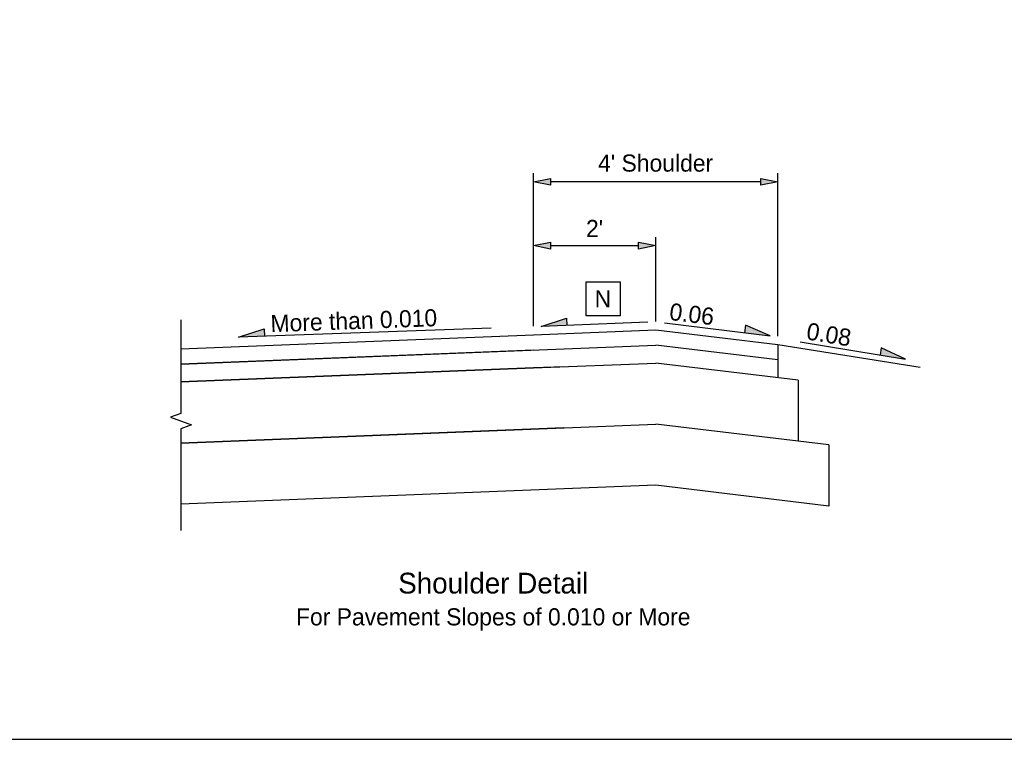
# Model space of a CAD drawing. Header units: feet. Extents: x -16 to 297, y -33 to 148.
# Tile 5 of 30: x 66 to 98, y -33 to -10. Entities that reach past the tile are written whole.
import ezdxf

# ---------------------------------------------------------------- set-up
doc = ezdxf.new("R2010")
doc.units = ezdxf.units.FT
doc.header["$LTSCALE"] = 4
doc.header["$MEASUREMENT"] = 0
for name, color, linetype in [('TX_P_1', 7, 'Continuous'), ('TX_P_Misc', 7, 'Continuous'), ('XS_P_Finished_Grade', 3, 'Continuous'), ('XS_P_Pavt_Layers', 251, 'Continuous'), ('XS_P_Shoulder_Layers', 252, 'Continuous')]:
    doc.layers.add(name, color=color, linetype=linetype)
doc.styles.add('Slanted-Normal', font='font31.shx', dxfattribs={"height": 0.14})
doc.styles.add('Slanted-Sub Title', font='font31.shx', dxfattribs={"height": 0.17})
doc.dimstyles.new('Dec-0  Slanted', dxfattribs={"dimtxt": 0.14, "dimasz": 0.14, "dimexe": 0.07, "dimexo": 0.07, "dimgap": 0.07, "dimtad": 1, "dimdec": 0, "dimzin": 3, "dimdsep": 46, "dimtxsty": 'Slanted-Normal', "dimblk": 'Dim1', "dimcen": 0, "dimclrd": 95, "dimclre": 95, "dimclrt": 7, "dimaunit": 1, "dimadec": 5, "dimazin": 3, "dimtfac": 1, "dimtdec": 0, "dimtmove": 1, "dimatfit": 0, "dimldrblk": 'Dim1', "dimfxl": 1, "dimtolj": 1, "dimtzin": 0, "dimlwd": -1, "dimlwe": -1, "dimarcsym": 0})

# ---------------------------------------------------------------- blocks, each defined once
blk = doc.blocks.new('Dim1')
h = blk.add_hatch(color=4)
h.dxf.hatch_style = 1
h.paths.add_polyline_path([(0, 0), (-1, -0.2), (-1, 0.2)])
at = {"color": 4}
blk.add_lwpolyline([(0, 0), (-1, -0.2), (-1, 0.2), (0, 0)], dxfattribs=at)
blk = doc.blocks.new('*D985')
at = {"layer": 'Defpoints', "color": 0, "transparency": 16777216}
for p in [(82.71, -15.248), (82.71, -20.254), (90.703, -20.573)]:
    blk.add_point(p, dxfattribs=at)
at = {"layer": 'TX_P_1', "color": 95, "linetype": 'Continuous', "transparency": 16777216}
for p, q in [((82.71, -19.974), (82.71, -14.968)), ((90.703, -20.293), (90.703, -14.968)), ((90.143, -15.248), (83.27, -15.248))]:
    blk.add_line(p, q, dxfattribs=at)
at = {"layer": 'TX_P_1', "color": 95, "transparency": 16777216, "xscale": 0.56, "yscale": 0.56, "zscale": 0.56, "rotation": 180}
blk.add_blockref('Dim1', (82.71, -15.248), dxfattribs=at)
at = {"layer": 'TX_P_1', "color": 95, "transparency": 16777216, "xscale": 0.56, "yscale": 0.56, "zscale": 0.56}
blk.add_blockref('Dim1', (90.703, -15.248), dxfattribs=at)
at = {"layer": 'TX_P_1', "color": 7, "transparency": 16777216, "insert": (86.707, -14.639), "char_height": 0.56, "attachment_point": 5, "style": 'Slanted-Normal'}
blk.add_mtext("\\A1;4' Shoulder", dxfattribs=at)
blk = doc.blocks.new('SLOPE')
at = {"layer": 'TX_P_Misc'}
h = blk.add_hatch(color=4, dxfattribs=at)
h.dxf.hatch_style = 1
h.paths.add_polyline_path([(0.8715, 0), (0.6608, 0.0615), (0.6608, 0)])
at = {"layer": 'TX_P_Misc', "color": 95}
blk.add_line((0, 0), (0.8715, 0), dxfattribs=at)
at = {"layer": 'TX_P_Misc', "color": 4}
for p, q in [((0.8715, 0), (0.6608, 0.0615)), ((0.6608, 0.0615), (0.6608, 0))]:
    blk.add_line(p, q, dxfattribs=at)
at = {"layer": 'TX_P_Misc', "style": 'Slanted-Normal'}
blk.add_attdef('SLOPE', (0.0353, 0.0289), '', height=0.14, dxfattribs=at)
blk = doc.blocks.new('*D986')
at = {"layer": 'Defpoints', "color": 0, "transparency": 16777216}
for p in [(86.71, -17.335), (82.71, -20.254), (86.71, -20.094)]:
    blk.add_point(p, dxfattribs=at)
at = {"layer": 'TX_P_1', "color": 95, "linetype": 'Continuous', "transparency": 16777216}
for p, q in [((82.71, -19.974), (82.71, -17.055)), ((86.71, -19.814), (86.71, -17.055)), ((83.27, -17.335), (86.15, -17.335))]:
    blk.add_line(p, q, dxfattribs=at)
at = {"layer": 'TX_P_1', "color": 95, "transparency": 16777216, "xscale": 0.56, "yscale": 0.56, "zscale": 0.56, "rotation": 180}
blk.add_blockref('Dim1', (82.71, -17.335), dxfattribs=at)
at = {"layer": 'TX_P_1', "color": 95, "transparency": 16777216, "xscale": 0.56, "yscale": 0.56, "zscale": 0.56}
blk.add_blockref('Dim1', (86.71, -17.335), dxfattribs=at)
at = {"layer": 'TX_P_1', "color": 7, "transparency": 16777216, "insert": (84.71, -16.775), "char_height": 0.56, "attachment_point": 5, "style": 'Slanted-Normal'}
blk.add_mtext("\\A1;2'", dxfattribs=at)

msp = doc.modelspace()

# ---------------------------------------------------------------- hatches: boundary and pattern name
at = {"layer": 'TX_P_Misc'}
h = msp.add_hatch(color=4, dxfattribs=at)
h.dxf.hatch_style = 1
h.paths.add_polyline_path([(73.909, -20.304), (73.9, -20.058), (73.067, -20.335)])

# ---------------------------------------------------------------- linework, layer by layer
at = {"layer": 'TX_P_1'}
msp.add_lwpolyline([(30.892, -33.489), (152.892, -33.489), (152.892, 50.511), (30.892, 50.511)], close=True, dxfattribs=at)
at = {"layer": 'TX_P_1', "linetype": 'Continuous', "flags": 128}
msp.add_lwpolyline([(71.182, -19.761), (71.182, -22.828), (70.839, -22.953), (71.526, -23.203), (71.182, -23.328), (71.182, -26.655)], dxfattribs=at)
at = {"layer": 'TX_P_Misc', "color": 95}
msp.add_line((81.326, -20.034), (73.067, -20.335), dxfattribs=at)
at = {"layer": 'TX_P_Misc', "color": 4}
for p, q in [((73.067, -20.335), (73.9, -20.058)), ((73.9, -20.058), (73.909, -20.304))]:
    msp.add_line(p, q, dxfattribs=at)
at = {"layer": 'XS_P_Finished_Grade'}
for p, q in [((71.182, -20.715), (82.71, -20.254)), ((82.71, -20.254), (86.71, -20.094)), ((86.71, -20.094), (90.703, -20.573)), ((90.703, -20.573), (95.362, -21.318))]:
    msp.add_line(p, q, dxfattribs=at)
at = {"layer": 'XS_P_Pavt_Layers'}
for p, q in [((71.182, -20.715), (82.71, -20.254)), ((71.182, -21.215), (86.71, -20.594)), ((82.71, -20.754), (71.182, -21.215)), ((82.71, -21.337), (86.71, -21.177)), ((82.71, -21.337), (71.182, -21.798)), ((71.182, -21.798), (82.71, -21.337)), ((71.182, -23.798), (86.71, -23.177)), ((83.71, -23.297), (71.182, -23.798)), ((86.71, -25.177), (71.182, -25.798))]:
    msp.add_line(p, q, dxfattribs=at)
at = {"layer": 'XS_P_Pavt_Layers', "linetype": 'ByBlock'}
msp.add_line((83.71, -21.297), (82.71, -21.337), dxfattribs=at)
at = {"layer": 'XS_P_Shoulder_Layers'}
for p, q in [((82.71, -20.254), (86.71, -20.094)), ((86.71, -20.094), (90.703, -20.573)), ((90.703, -21.073), (86.71, -20.594)), ((90.703, -20.573), (90.703, -21.656)), ((91.369, -21.736), (86.71, -21.177)), ((91.369, -21.736), (91.369, -23.736)), ((92.369, -23.856), (86.71, -23.177)), ((92.369, -23.856), (92.369, -25.856)), ((92.369, -25.856), (86.71, -25.177))]:
    msp.add_line(p, q, dxfattribs=at)

# ---------------------------------------------------------------- block references
at = {"layer": 'TX_P_1'}
ref = msp.add_blockref('SLOPE', (86.993, -19.863), dxfattribs=dict(at, xscale=3.999999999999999, yscale=3.999999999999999, zscale=3.999999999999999, rotation=353.020995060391))
ref.add_attrib('SLOPE', '0.06', (87.134, -19.764), dxfattribs={"layer": 'TX_P_Misc', "height": 0.56, "rotation": 353.021, "style": 'Slanted-Normal'})
at = {"layer": 'TX_P_1', "xscale": -3.999999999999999, "yscale": 3.999999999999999, "zscale": 3.999999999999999, "rotation": 2.38879502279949}
msp.add_blockref('SLOPE', (86.447, -19.841), dxfattribs=at)
at = {"layer": 'TX_P_1'}
ref = msp.add_blockref('SLOPE', (91.44, -20.487), dxfattribs=dict(at, xscale=3.999999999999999, yscale=3.999999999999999, zscale=3.999999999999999, rotation=350.5993534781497))
ref.add_attrib('SLOPE', '0.08', (91.611, -20.399), dxfattribs={"layer": 'TX_P_Misc', "height": 0.56, "rotation": 350.5994, "style": 'Slanted-Normal'})

# ---------------------------------------------------------------- texts
at = {"layer": 'TX_P_1', "insert": (84.712, -18.796), "char_height": 0.56, "attachment_point": 1, "style": 'Slanted-Normal', "bg_fill": 16, "box_fill_scale": 1.5, "bg_fill_color": 256, "bg_fill_transparency": 0}
msp.add_mtext('N', dxfattribs=at)
at = {"layer": 'TX_P_1', "attachment_point": 2}
for s, insert, char_height, style in [('Shoulder Detail', (81.396, -28.039), 0.68, 'Slanted-Sub Title'), ('For Pavement Slopes of 0.010 or More', (81.396, -29.202), 0.56, 'Slanted-Normal')]:
    msp.add_mtext(s, dxfattribs=dict(at, insert=insert, char_height=char_height, style=style))
at = {"layer": 'TX_P_Misc', "style": 'Slanted-Normal'}
msp.add_text('More than 0.010', height=0.56, rotation=2.0874, dxfattribs=at).set_placement((74.12, -20.169))

# ---------------------------------------------------------------- dimensions: what is measured, and where the dimension line sits
at = {"layer": 'TX_P_1'}
dim = msp.add_linear_dim(base=(82.71, -15.248), p1=(90.703, -20.573), p2=(82.71, -20.254), angle=180, text="4' Shoulder", dimstyle='Dec-0  Slanted', override={"dimpost": "'"}, dxfattribs=at)
dim.commit()
dim.dimension.update_dxf_attribs({"geometry": '*D985', "text_midpoint": (86.707, -14.639)})
dim = msp.add_linear_dim(base=(86.71, -17.335), p1=(82.71, -20.254), p2=(86.71, -20.094), text="2'", dimstyle='Dec-0  Slanted', override={"dimpost": "'"}, dxfattribs=at)
dim.commit()
dim.dimension.update_dxf_attribs({"geometry": '*D986', "text_midpoint": (84.71, -16.775)})

doc.saveas('drawing.dxf')
